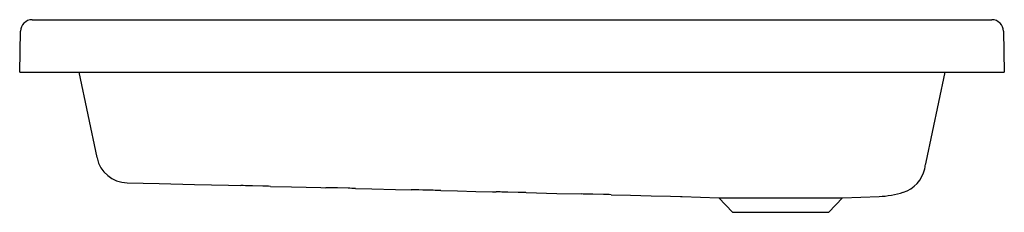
# Model space of a CAD drawing. Header units: millimetres. Extents: x 4688.682 to 4689.433, y 2872.69 to 2872.837.
import ezdxf

# ---------------------------------------------------------------- set-up
doc = ezdxf.new("R2010")
doc.units = ezdxf.units.MM
doc.layers.add('SANINDUSA', color=3, linetype='Continuous')

msp = doc.modelspace()

# ---------------------------------------------------------------- linework, layer by layer
at = {"layer": 'SANINDUSA'}
for p, q in [((4688.69117, 2872.83662), (4689.42348, 2872.83662)), ((4688.68163, 2872.79662), (4688.68217, 2872.82778)), ((4689.43248, 2872.82778), (4689.43302, 2872.79662)), ((4688.68163, 2872.79662), (4688.68662, 2872.79662)), ((4688.68662, 2872.79662), (4689.42802, 2872.79662)), ((4688.72674, 2872.79662), (4688.74057, 2872.73153)), ((4689.37332, 2872.728), (4689.38791, 2872.79662)), ((4689.42802, 2872.79662), (4689.43302, 2872.79662)), ((4689.37307, 2872.72682), (4689.37332, 2872.728)), ((4689.18721, 2872.70184), (4689.21523, 2872.70086)), ((4689.30942, 2872.70086), (4689.33747, 2872.70184)), ((4689.21523, 2872.70086), (4689.22558, 2872.68976)), ((4689.21523, 2872.70086), (4689.30942, 2872.70086)), ((4689.29906, 2872.68976), (4689.30942, 2872.70086)), ((4689.22558, 2872.68976), (4689.29906, 2872.68976))]:
    msp.add_line(p, q, dxfattribs=at)
at = {"layer": 'SANINDUSA', "flags": 128}
for points in [[(4689.37226, 2872.72301), (4689.37229, 2872.72314), (4689.37253, 2872.72427), (4689.37274, 2872.72525), (4689.37294, 2872.7262), (4689.37307, 2872.72682)], [(4688.76353, 2872.71224), (4688.78814, 2872.71163), (4688.81514, 2872.71097), (4688.84098, 2872.71034), (4688.85034, 2872.71011)], [(4688.8562, 2872.70997), (4688.85396, 2872.71002), (4688.85205, 2872.71007), (4688.85079, 2872.7101), (4688.85034, 2872.71011)], [(4688.8672, 2872.7097), (4688.8592, 2872.70989), (4688.8562, 2872.70997)], [(4688.8731, 2872.70955), (4688.88915, 2872.70916), (4688.91148, 2872.70861), (4688.91535, 2872.70851)], [(4688.93218, 2872.7081), (4688.92418, 2872.7083), (4688.92118, 2872.70837)], [(4688.93798, 2872.70796), (4688.95042, 2872.70765), (4688.96833, 2872.70721), (4688.98036, 2872.70692)], [(4688.99716, 2872.70651), (4688.98916, 2872.70671), (4688.98616, 2872.70678)], [(4689.00297, 2872.70636), (4689.01585, 2872.70605), (4689.02961, 2872.70571), (4689.04248, 2872.7054), (4689.04534, 2872.70532)], [(4689.06214, 2872.70492), (4689.05414, 2872.70512), (4689.05114, 2872.70519)], [(4689.06801, 2872.70477), (4689.09159, 2872.70419), (4689.11025, 2872.70373)], [(4689.12712, 2872.70333), (4689.11912, 2872.70353), (4689.11612, 2872.7036)], [(4689.13299, 2872.70317), (4689.14774, 2872.70281), (4689.16345, 2872.70243), (4689.17833, 2872.70206), (4689.18579, 2872.70188), (4689.18723, 2872.70184)]]:
    msp.add_lwpolyline(points, dxfattribs=at)
at = {"layer": 'SANINDUSA'}
for centre, radius, start, end in [((4688.69117, 2872.82762), 0.009, 90, 179), ((4689.42348, 2872.82762), 0.009, 1, 90), ((4688.76411, 2872.73623), 0.024, 191.99993, 268.60342), ((4689.34877, 2872.72793), 0.024, 287.45883, 348.1854), ((4688.75976, 2868.27889), 4.43211, 88.53463, 88.611), ((4688.84187, 2869.51604), 3.19332, 88.57686, 88.68205), ((4688.87028, 2870.1333), 2.57554, 88.49378, 88.623), ((4688.93778, 2870.77719), 1.9302, 88.5636, 88.73763), ((4688.95884, 2871.09346), 1.61351, 88.43092, 88.63904), ((4689.01953, 2871.4604), 1.2452, 88.54533, 88.8151), ((4689.03711, 2871.63363), 1.07158, 88.34812, 88.6615), ((4689.09363, 2871.83112), 0.87277, 88.52347, 88.90836), ((4689.10914, 2871.91982), 0.78372, 88.2569, 88.68538), ((4689.33533, 2872.76839), 0.06657, 271.8578, 288.05205)]:
    msp.add_arc(centre, radius, start, end, dxfattribs=at)

doc.saveas('drawing.dxf')
